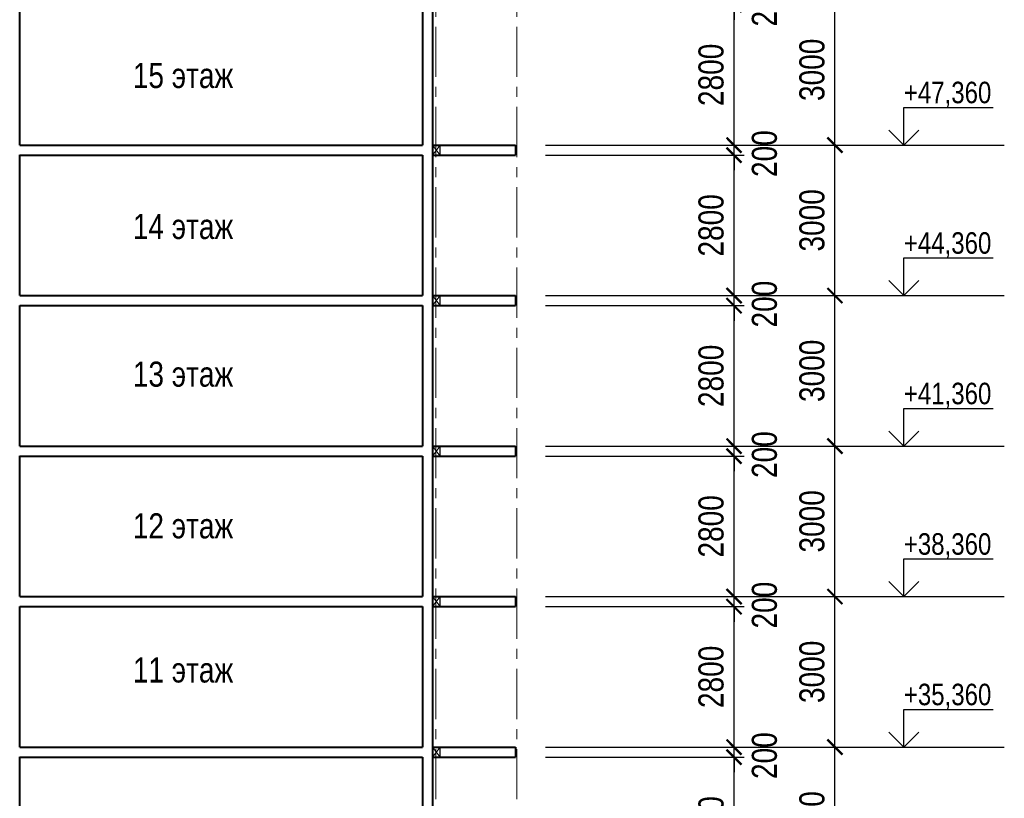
# Model space of a CAD drawing. Header units: millimetres. Extents: x 65947 to 286954, y -29687 to 89113.
# Tile 22 of 25: x 237036 to 256667, y 42520 to 58041. Entities that reach past the tile are written whole.
import ezdxf

# ---------------------------------------------------------------- set-up
doc = ezdxf.new("R2010")
doc.units = ezdxf.units.MM
doc.linetypes.add('CENTER', pattern=[2, 1.25, -0.25, 0.25, -0.25])
for name, color, linetype, lineweight in [('Оси', 7, 'CENTER', 15), ('перекрытия', 5, 'Continuous', 40), ('СК-050-П(литы перекрытия)', 5, 'Continuous', 40), ('СК-110-О-РАЗМЕРЫ', 7, 'Continuous', 15), ('СК-400-Т(екст)', 7, 'Continuous', 20), ('стены тонкие', 12, 'Continuous', 30)]:
    doc.layers.add(name, color=color, linetype=linetype, lineweight=lineweight)
doc.layers.add('текст', color=7, linetype='Continuous')
doc.styles.add('RUSS', font='arial.ttf', dxfattribs={"width": 0.8})
doc.dimstyles.new('100-200', dxfattribs={"dimscale": 0, "dimtxt": 500, "dimasz": 300, "dimexe": 200, "dimexo": 200, "dimgap": 200, "dimtad": 1, "dimdec": 0, "dimzin": 0, "dimdsep": 46, "dimtxsty": 'RUSS', "dimblk": 'ARCHTICK', "dimcen": 0.096, "dimdle": 200, "dimclrd": 7, "dimclre": 7, "dimclrt": 256, "dimadec": 0, "dimazin": 0, "dimtfac": 1, "dimtdec": 0, "dimtmove": 2, "dimatfit": 3, "dimldrblk": 'OBLIQUE', "dimfxl": 1, "dimtolj": 1, "dimtzin": 0, "dimarcsym": 0})

# ---------------------------------------------------------------- blocks, each defined once
blk = doc.blocks.new('_ArchTick')
at = {"color": 0, "linetype": 'ByBlock', "const_width": 0.15}
blk.add_lwpolyline([(-0.5, -0.5), (0.5, 0.5)], dxfattribs=at)
blk = doc.blocks.new('*D102')
at = {"layer": 'Defpoints', "color": 0, "lineweight": 50, "transparency": 16777216}
for p in [(247522, 43541), (253289, 43541), (247522, 40541)]:
    blk.add_point(p, dxfattribs=at)
at = {"layer": 'СК-110-О-РАЗМЕРЫ', "color": 7, "lineweight": -2, "transparency": 16777216}
for p, q in [((253289, 40341), (253289, 43741)), ((247722, 43541), (253489, 43541)), ((247722, 40541), (253489, 40541))]:
    blk.add_line(p, q, dxfattribs=at)
at = {"layer": 'СК-110-О-РАЗМЕРЫ', "color": 7, "lineweight": -2, "transparency": 16777216, "xscale": 300, "yscale": 300, "zscale": 300}
for p, rotation in [((253289, 43541), 90), ((253289, 40541), 270)]:
    blk.add_blockref('_ArchTick', p, dxfattribs=dict(at, rotation=rotation))
at = {"layer": 'СК-110-О-РАЗМЕРЫ', "transparency": 16777216, "insert": (252834, 42041), "char_height": 500, "attachment_point": 5, "rotation": 90, "style": 'RUSS'}
blk.add_mtext('\\A1;3000', dxfattribs=at)
blk = doc.blocks.new('_Oblique')
at = {"color": 0, "linetype": 'ByBlock', "lineweight": -2}
blk.add_line((-0.5, -0.5), (0.5, 0.5), dxfattribs=at)
blk = doc.blocks.new('*D103')
at = {"layer": 'Defpoints', "color": 0, "lineweight": 50, "transparency": 16777216}
for p in [(247522, 46541), (253289, 46541), (247522, 43541)]:
    blk.add_point(p, dxfattribs=at)
at = {"layer": 'СК-110-О-РАЗМЕРЫ', "color": 7, "lineweight": -2, "transparency": 16777216}
for p, q in [((253289, 43341), (253289, 46741)), ((247722, 46541), (253489, 46541)), ((247722, 43541), (253489, 43541))]:
    blk.add_line(p, q, dxfattribs=at)
at = {"layer": 'СК-110-О-РАЗМЕРЫ', "color": 7, "lineweight": -2, "transparency": 16777216, "xscale": 300, "yscale": 300, "zscale": 300}
for p, rotation in [((253289, 46541), 90), ((253289, 43541), 270)]:
    blk.add_blockref('_ArchTick', p, dxfattribs=dict(at, rotation=rotation))
at = {"layer": 'СК-110-О-РАЗМЕРЫ', "transparency": 16777216, "insert": (252834, 45041), "char_height": 500, "attachment_point": 5, "rotation": 90, "style": 'RUSS'}
blk.add_mtext('\\A1;3000', dxfattribs=at)
blk = doc.blocks.new('*D104')
at = {"layer": 'Defpoints', "color": 0, "lineweight": 50, "transparency": 16777216}
for p in [(247522, 49541), (253289, 49541), (247522, 46541)]:
    blk.add_point(p, dxfattribs=at)
at = {"layer": 'СК-110-О-РАЗМЕРЫ', "color": 7, "lineweight": -2, "transparency": 16777216}
for p, q in [((253289, 46341), (253289, 49741)), ((247722, 49541), (253489, 49541)), ((247722, 46541), (253489, 46541))]:
    blk.add_line(p, q, dxfattribs=at)
at = {"layer": 'СК-110-О-РАЗМЕРЫ', "color": 7, "lineweight": -2, "transparency": 16777216, "xscale": 300, "yscale": 300, "zscale": 300}
for p, rotation in [((253289, 49541), 90), ((253289, 46541), 270)]:
    blk.add_blockref('_ArchTick', p, dxfattribs=dict(at, rotation=rotation))
at = {"layer": 'СК-110-О-РАЗМЕРЫ', "transparency": 16777216, "insert": (252834, 48041), "char_height": 500, "attachment_point": 5, "rotation": 90, "style": 'RUSS'}
blk.add_mtext('\\A1;3000', dxfattribs=at)
blk = doc.blocks.new('*D105')
at = {"layer": 'Defpoints', "color": 0, "lineweight": 50, "transparency": 16777216}
for p in [(247522, 52541), (253289, 52541), (247522, 49541)]:
    blk.add_point(p, dxfattribs=at)
at = {"layer": 'СК-110-О-РАЗМЕРЫ', "color": 7, "lineweight": -2, "transparency": 16777216}
for p, q in [((253289, 49341), (253289, 52741)), ((247722, 52541), (253489, 52541)), ((247722, 49541), (253489, 49541))]:
    blk.add_line(p, q, dxfattribs=at)
at = {"layer": 'СК-110-О-РАЗМЕРЫ', "color": 7, "lineweight": -2, "transparency": 16777216, "xscale": 300, "yscale": 300, "zscale": 300}
for p, rotation in [((253289, 52541), 90), ((253289, 49541), 270)]:
    blk.add_blockref('_ArchTick', p, dxfattribs=dict(at, rotation=rotation))
at = {"layer": 'СК-110-О-РАЗМЕРЫ', "transparency": 16777216, "insert": (252834, 51041), "char_height": 500, "attachment_point": 5, "rotation": 90, "style": 'RUSS'}
blk.add_mtext('\\A1;3000', dxfattribs=at)
blk = doc.blocks.new('*D106')
at = {"layer": 'Defpoints', "color": 0, "lineweight": 50, "transparency": 16777216}
for p in [(247522, 55541), (253289, 55541), (247522, 52541)]:
    blk.add_point(p, dxfattribs=at)
at = {"layer": 'СК-110-О-РАЗМЕРЫ', "color": 7, "lineweight": -2, "transparency": 16777216}
for p, q in [((253289, 52341), (253289, 55741)), ((247722, 55541), (253489, 55541)), ((247722, 52541), (253489, 52541))]:
    blk.add_line(p, q, dxfattribs=at)
at = {"layer": 'СК-110-О-РАЗМЕРЫ', "color": 7, "lineweight": -2, "transparency": 16777216, "xscale": 300, "yscale": 300, "zscale": 300}
for p, rotation in [((253289, 55541), 90), ((253289, 52541), 270)]:
    blk.add_blockref('_ArchTick', p, dxfattribs=dict(at, rotation=rotation))
at = {"layer": 'СК-110-О-РАЗМЕРЫ', "transparency": 16777216, "insert": (252834, 54041), "char_height": 500, "attachment_point": 5, "rotation": 90, "style": 'RUSS'}
blk.add_mtext('\\A1;3000', dxfattribs=at)
blk = doc.blocks.new('*D107')
at = {"layer": 'Defpoints', "color": 0, "lineweight": 50, "transparency": 16777216}
for p in [(247522, 58541), (253289, 58541), (247522, 55541)]:
    blk.add_point(p, dxfattribs=at)
at = {"layer": 'СК-110-О-РАЗМЕРЫ', "color": 7, "lineweight": -2, "transparency": 16777216}
for p, q in [((253289, 55341), (253289, 58741)), ((247722, 58541), (253489, 58541)), ((247722, 55541), (253489, 55541))]:
    blk.add_line(p, q, dxfattribs=at)
at = {"layer": 'СК-110-О-РАЗМЕРЫ', "color": 7, "lineweight": -2, "transparency": 16777216, "xscale": 300, "yscale": 300, "zscale": 300}
for p, rotation in [((253289, 58541), 90), ((253289, 55541), 270)]:
    blk.add_blockref('_ArchTick', p, dxfattribs=dict(at, rotation=rotation))
at = {"layer": 'СК-110-О-РАЗМЕРЫ', "transparency": 16777216, "insert": (252834, 57041), "char_height": 500, "attachment_point": 5, "rotation": 90, "style": 'RUSS'}
blk.add_mtext('\\A1;3000', dxfattribs=at)
blk = doc.blocks.new('*D130')
at = {"layer": 'Defpoints', "color": 0, "lineweight": 50, "transparency": 16777216}
for p in [(247322, 43341), (251278, 43341), (247322, 40541)]:
    blk.add_point(p, dxfattribs=at)
at = {"layer": 'СК-110-О-РАЗМЕРЫ', "color": 7, "lineweight": -2, "transparency": 16777216}
for p, q in [((251278, 40341), (251278, 43541)), ((247522, 43341), (251478, 43341)), ((247522, 40541), (251478, 40541))]:
    blk.add_line(p, q, dxfattribs=at)
at = {"layer": 'СК-110-О-РАЗМЕРЫ', "color": 7, "lineweight": -2, "transparency": 16777216, "xscale": 300, "yscale": 300, "zscale": 300}
for p, rotation in [((251278, 43341), 90), ((251278, 40541), 270)]:
    blk.add_blockref('_ArchTick', p, dxfattribs=dict(at, rotation=rotation))
at = {"layer": 'СК-110-О-РАЗМЕРЫ', "transparency": 16777216, "insert": (250822, 41941), "char_height": 500, "attachment_point": 5, "rotation": 90, "style": 'RUSS'}
blk.add_mtext('\\A1;2800', dxfattribs=at)
blk = doc.blocks.new('*D131')
at = {"layer": 'Defpoints', "color": 0, "lineweight": 50, "transparency": 16777216}
for p in [(247322, 43541), (251278, 43541), (247322, 43341)]:
    blk.add_point(p, dxfattribs=at)
at = {"layer": 'СК-110-О-РАЗМЕРЫ', "color": 7, "lineweight": -2, "transparency": 16777216}
for p, q in [((251278, 43541), (251278, 43841)), ((247522, 43541), (251478, 43541)), ((251278, 43341), (251278, 43541)), ((247522, 43341), (251478, 43341)), ((251278, 43341), (251278, 43041))]:
    blk.add_line(p, q, dxfattribs=at)
at = {"layer": 'СК-110-О-РАЗМЕРЫ', "color": 7, "lineweight": -2, "transparency": 16777216, "xscale": 300, "yscale": 300, "zscale": 300}
for p, rotation in [((251278, 43541), 270), ((251278, 43341), 90)]:
    blk.add_blockref('_ArchTick', p, dxfattribs=dict(at, rotation=rotation))
at = {"layer": 'СК-110-О-РАЗМЕРЫ', "transparency": 16777216, "insert": (251886, 43371), "char_height": 500, "attachment_point": 5, "rotation": 90, "style": 'RUSS'}
blk.add_mtext('\\A1;200', dxfattribs=at)
blk = doc.blocks.new('*D132')
at = {"layer": 'Defpoints', "color": 0, "lineweight": 50, "transparency": 16777216}
for p in [(247322, 46341), (251278, 46341), (247322, 43541)]:
    blk.add_point(p, dxfattribs=at)
at = {"layer": 'СК-110-О-РАЗМЕРЫ', "color": 7, "lineweight": -2, "transparency": 16777216}
for p, q in [((251278, 43341), (251278, 46541)), ((247522, 46341), (251478, 46341)), ((247522, 43541), (251478, 43541))]:
    blk.add_line(p, q, dxfattribs=at)
at = {"layer": 'СК-110-О-РАЗМЕРЫ', "color": 7, "lineweight": -2, "transparency": 16777216, "xscale": 300, "yscale": 300, "zscale": 300}
for p, rotation in [((251278, 46341), 90), ((251278, 43541), 270)]:
    blk.add_blockref('_ArchTick', p, dxfattribs=dict(at, rotation=rotation))
at = {"layer": 'СК-110-О-РАЗМЕРЫ', "transparency": 16777216, "insert": (250822, 44941), "char_height": 500, "attachment_point": 5, "rotation": 90, "style": 'RUSS'}
blk.add_mtext('\\A1;2800', dxfattribs=at)
blk = doc.blocks.new('*D133')
at = {"layer": 'Defpoints', "color": 0, "lineweight": 50, "transparency": 16777216}
for p in [(247322, 46541), (251278, 46541), (247322, 46341)]:
    blk.add_point(p, dxfattribs=at)
at = {"layer": 'СК-110-О-РАЗМЕРЫ', "color": 7, "lineweight": -2, "transparency": 16777216}
for p, q in [((251278, 46541), (251278, 46841)), ((247522, 46541), (251478, 46541)), ((251278, 46341), (251278, 46541)), ((247522, 46341), (251478, 46341)), ((251278, 46341), (251278, 46041))]:
    blk.add_line(p, q, dxfattribs=at)
at = {"layer": 'СК-110-О-РАЗМЕРЫ', "color": 7, "lineweight": -2, "transparency": 16777216, "xscale": 300, "yscale": 300, "zscale": 300}
for p, rotation in [((251278, 46541), 270), ((251278, 46341), 90)]:
    blk.add_blockref('_ArchTick', p, dxfattribs=dict(at, rotation=rotation))
at = {"layer": 'СК-110-О-РАЗМЕРЫ', "transparency": 16777216, "insert": (251886, 46371), "char_height": 500, "attachment_point": 5, "rotation": 90, "style": 'RUSS'}
blk.add_mtext('\\A1;200', dxfattribs=at)
blk = doc.blocks.new('*D134')
at = {"layer": 'Defpoints', "color": 0, "lineweight": 50, "transparency": 16777216}
for p in [(247322, 49341), (251278, 49341), (247322, 46541)]:
    blk.add_point(p, dxfattribs=at)
at = {"layer": 'СК-110-О-РАЗМЕРЫ', "color": 7, "lineweight": -2, "transparency": 16777216}
for p, q in [((251278, 46341), (251278, 49541)), ((247522, 49341), (251478, 49341)), ((247522, 46541), (251478, 46541))]:
    blk.add_line(p, q, dxfattribs=at)
at = {"layer": 'СК-110-О-РАЗМЕРЫ', "color": 7, "lineweight": -2, "transparency": 16777216, "xscale": 300, "yscale": 300, "zscale": 300}
for p, rotation in [((251278, 49341), 90), ((251278, 46541), 270)]:
    blk.add_blockref('_ArchTick', p, dxfattribs=dict(at, rotation=rotation))
at = {"layer": 'СК-110-О-РАЗМЕРЫ', "transparency": 16777216, "insert": (250822, 47941), "char_height": 500, "attachment_point": 5, "rotation": 90, "style": 'RUSS'}
blk.add_mtext('\\A1;2800', dxfattribs=at)
blk = doc.blocks.new('*D135')
at = {"layer": 'Defpoints', "color": 0, "lineweight": 50, "transparency": 16777216}
for p in [(247322, 49541), (251278, 49541), (247322, 49341)]:
    blk.add_point(p, dxfattribs=at)
at = {"layer": 'СК-110-О-РАЗМЕРЫ', "color": 7, "lineweight": -2, "transparency": 16777216}
for p, q in [((251278, 49541), (251278, 49841)), ((247522, 49541), (251478, 49541)), ((251278, 49341), (251278, 49541)), ((247522, 49341), (251478, 49341)), ((251278, 49341), (251278, 49041))]:
    blk.add_line(p, q, dxfattribs=at)
at = {"layer": 'СК-110-О-РАЗМЕРЫ', "color": 7, "lineweight": -2, "transparency": 16777216, "xscale": 300, "yscale": 300, "zscale": 300}
for p, rotation in [((251278, 49541), 270), ((251278, 49341), 90)]:
    blk.add_blockref('_ArchTick', p, dxfattribs=dict(at, rotation=rotation))
at = {"layer": 'СК-110-О-РАЗМЕРЫ', "transparency": 16777216, "insert": (251886, 49371), "char_height": 500, "attachment_point": 5, "rotation": 90, "style": 'RUSS'}
blk.add_mtext('\\A1;200', dxfattribs=at)
blk = doc.blocks.new('*D136')
at = {"layer": 'Defpoints', "color": 0, "lineweight": 50, "transparency": 16777216}
for p in [(247322, 52341), (251278, 52341), (247322, 49541)]:
    blk.add_point(p, dxfattribs=at)
at = {"layer": 'СК-110-О-РАЗМЕРЫ', "color": 7, "lineweight": -2, "transparency": 16777216}
for p, q in [((251278, 49341), (251278, 52541)), ((247522, 52341), (251478, 52341)), ((247522, 49541), (251478, 49541))]:
    blk.add_line(p, q, dxfattribs=at)
at = {"layer": 'СК-110-О-РАЗМЕРЫ', "color": 7, "lineweight": -2, "transparency": 16777216, "xscale": 300, "yscale": 300, "zscale": 300}
for p, rotation in [((251278, 52341), 90), ((251278, 49541), 270)]:
    blk.add_blockref('_ArchTick', p, dxfattribs=dict(at, rotation=rotation))
at = {"layer": 'СК-110-О-РАЗМЕРЫ', "transparency": 16777216, "insert": (250822, 50941), "char_height": 500, "attachment_point": 5, "rotation": 90, "style": 'RUSS'}
blk.add_mtext('\\A1;2800', dxfattribs=at)
blk = doc.blocks.new('*D137')
at = {"layer": 'Defpoints', "color": 0, "lineweight": 50, "transparency": 16777216}
for p in [(247322, 52541), (251278, 52541), (247322, 52341)]:
    blk.add_point(p, dxfattribs=at)
at = {"layer": 'СК-110-О-РАЗМЕРЫ', "color": 7, "lineweight": -2, "transparency": 16777216}
for p, q in [((251278, 52541), (251278, 52841)), ((247522, 52541), (251478, 52541)), ((251278, 52341), (251278, 52541)), ((247522, 52341), (251478, 52341)), ((251278, 52341), (251278, 52041))]:
    blk.add_line(p, q, dxfattribs=at)
at = {"layer": 'СК-110-О-РАЗМЕРЫ', "color": 7, "lineweight": -2, "transparency": 16777216, "xscale": 300, "yscale": 300, "zscale": 300}
for p, rotation in [((251278, 52541), 270), ((251278, 52341), 90)]:
    blk.add_blockref('_ArchTick', p, dxfattribs=dict(at, rotation=rotation))
at = {"layer": 'СК-110-О-РАЗМЕРЫ', "transparency": 16777216, "insert": (251886, 52371), "char_height": 500, "attachment_point": 5, "rotation": 90, "style": 'RUSS'}
blk.add_mtext('\\A1;200', dxfattribs=at)
blk = doc.blocks.new('*D138')
at = {"layer": 'Defpoints', "color": 0, "lineweight": 50, "transparency": 16777216}
for p in [(247322, 55341), (251278, 55341), (247322, 52541)]:
    blk.add_point(p, dxfattribs=at)
at = {"layer": 'СК-110-О-РАЗМЕРЫ', "color": 7, "lineweight": -2, "transparency": 16777216}
for p, q in [((251278, 52341), (251278, 55541)), ((247522, 55341), (251478, 55341)), ((247522, 52541), (251478, 52541))]:
    blk.add_line(p, q, dxfattribs=at)
at = {"layer": 'СК-110-О-РАЗМЕРЫ', "color": 7, "lineweight": -2, "transparency": 16777216, "xscale": 300, "yscale": 300, "zscale": 300}
for p, rotation in [((251278, 55341), 90), ((251278, 52541), 270)]:
    blk.add_blockref('_ArchTick', p, dxfattribs=dict(at, rotation=rotation))
at = {"layer": 'СК-110-О-РАЗМЕРЫ', "transparency": 16777216, "insert": (250822, 53941), "char_height": 500, "attachment_point": 5, "rotation": 90, "style": 'RUSS'}
blk.add_mtext('\\A1;2800', dxfattribs=at)
blk = doc.blocks.new('*D139')
at = {"layer": 'Defpoints', "color": 0, "lineweight": 50, "transparency": 16777216}
for p in [(247322, 55541), (251278, 55541), (247322, 55341)]:
    blk.add_point(p, dxfattribs=at)
at = {"layer": 'СК-110-О-РАЗМЕРЫ', "color": 7, "lineweight": -2, "transparency": 16777216}
for p, q in [((251278, 55541), (251278, 55841)), ((247522, 55541), (251478, 55541)), ((251278, 55341), (251278, 55541)), ((247522, 55341), (251478, 55341)), ((251278, 55341), (251278, 55041))]:
    blk.add_line(p, q, dxfattribs=at)
at = {"layer": 'СК-110-О-РАЗМЕРЫ', "color": 7, "lineweight": -2, "transparency": 16777216, "xscale": 300, "yscale": 300, "zscale": 300}
for p, rotation in [((251278, 55541), 270), ((251278, 55341), 90)]:
    blk.add_blockref('_ArchTick', p, dxfattribs=dict(at, rotation=rotation))
at = {"layer": 'СК-110-О-РАЗМЕРЫ', "transparency": 16777216, "insert": (251886, 55371), "char_height": 500, "attachment_point": 5, "rotation": 90, "style": 'RUSS'}
blk.add_mtext('\\A1;200', dxfattribs=at)
blk = doc.blocks.new('*D140')
at = {"layer": 'Defpoints', "color": 0, "lineweight": 50, "transparency": 16777216}
for p in [(247322, 58341), (251278, 58341), (247322, 55541)]:
    blk.add_point(p, dxfattribs=at)
at = {"layer": 'СК-110-О-РАЗМЕРЫ', "color": 7, "lineweight": -2, "transparency": 16777216}
for p, q in [((251278, 55341), (251278, 58541)), ((247522, 58341), (251478, 58341)), ((247522, 55541), (251478, 55541))]:
    blk.add_line(p, q, dxfattribs=at)
at = {"layer": 'СК-110-О-РАЗМЕРЫ', "color": 7, "lineweight": -2, "transparency": 16777216, "xscale": 300, "yscale": 300, "zscale": 300}
for p, rotation in [((251278, 58341), 90), ((251278, 55541), 270)]:
    blk.add_blockref('_ArchTick', p, dxfattribs=dict(at, rotation=rotation))
at = {"layer": 'СК-110-О-РАЗМЕРЫ', "transparency": 16777216, "insert": (250822, 56941), "char_height": 500, "attachment_point": 5, "rotation": 90, "style": 'RUSS'}
blk.add_mtext('\\A1;2800', dxfattribs=at)
blk = doc.blocks.new('*D141')
at = {"layer": 'Defpoints', "color": 0, "lineweight": 50, "transparency": 16777216}
for p in [(247322, 58541), (251278, 58541), (247322, 58341)]:
    blk.add_point(p, dxfattribs=at)
at = {"layer": 'СК-110-О-РАЗМЕРЫ', "color": 7, "lineweight": -2, "transparency": 16777216}
for p, q in [((251278, 58541), (251278, 58841)), ((247522, 58541), (251478, 58541)), ((251278, 58341), (251278, 58541)), ((247522, 58341), (251478, 58341)), ((251278, 58341), (251278, 58041))]:
    blk.add_line(p, q, dxfattribs=at)
at = {"layer": 'СК-110-О-РАЗМЕРЫ', "color": 7, "lineweight": -2, "transparency": 16777216, "xscale": 300, "yscale": 300, "zscale": 300}
for p, rotation in [((251278, 58541), 270), ((251278, 58341), 90)]:
    blk.add_blockref('_ArchTick', p, dxfattribs=dict(at, rotation=rotation))
at = {"layer": 'СК-110-О-РАЗМЕРЫ', "transparency": 16777216, "insert": (251886, 58371), "char_height": 500, "attachment_point": 5, "rotation": 90, "style": 'RUSS'}
blk.add_mtext('\\A1;200', dxfattribs=at)

msp = doc.modelspace()

# ---------------------------------------------------------------- linework, layer by layer
at = {"layer": 'Оси', "color": 2, "ltscale": 800}
for p, q in [((245336, 81900.5), (245336, -6338.1)), ((246951, 81900.5), (246951, -6338.1))]:
    msp.add_line(p, q, dxfattribs=at)
at = {"layer": 'перекрытия'}
for p, q in [((237036, 55540.7), (245069.6, 55540.7)), ((245269.6, 55540.7), (246920.9, 55540.7)), ((246920.9, 55540.7), (246920.9, 55340.7)), ((237036, 55340.7), (245069.6, 55340.7)), ((245269.6, 55340.7), (246920.9, 55340.7)), ((237036, 52540.7), (245069.6, 52540.7)), ((245269.6, 52540.7), (246920.9, 52540.7)), ((246920.9, 52540.7), (246920.9, 52340.7)), ((237036, 52340.7), (245069.6, 52340.7)), ((245269.6, 52340.7), (246920.9, 52340.7)), ((237036, 49540.7), (245069.6, 49540.7)), ((245269.6, 49540.7), (246920.9, 49540.7)), ((246920.9, 49540.7), (246920.9, 49340.7)), ((237036, 49340.7), (245069.6, 49340.7)), ((245269.6, 49340.7), (246920.9, 49340.7)), ((237036, 46540.7), (245069.6, 46540.7)), ((245269.6, 46540.7), (246920.9, 46540.7)), ((246920.9, 46540.7), (246920.9, 46340.7)), ((237036, 46340.7), (245069.6, 46340.7)), ((245269.6, 46340.7), (246920.9, 46340.7)), ((237036, 43540.7), (245069.6, 43540.7)), ((245269.6, 43540.7), (246920.9, 43540.7)), ((246920.9, 43540.7), (246920.9, 43340.7)), ((237036, 43340.7), (245069.6, 43340.7)), ((245269.6, 43340.7), (246920.9, 43340.7))]:
    msp.add_line(p, q, dxfattribs=at)
at = {"layer": 'перекрытия', "lineweight": 30}
for p, q in [((245269.6, 55340.7), (245269.6, 55540.7)), ((245419.6, 55340.7), (245419.6, 55540.7)), ((245269.6, 52340.7), (245269.6, 52540.7)), ((245419.6, 52340.7), (245419.6, 52540.7)), ((245269.6, 49340.7), (245269.6, 49540.7)), ((245419.6, 49340.7), (245419.6, 49540.7)), ((245269.6, 46340.7), (245269.6, 46540.7)), ((245419.6, 46340.7), (245419.6, 46540.7)), ((245269.6, 43340.7), (245269.6, 43540.7)), ((245419.6, 43340.7), (245419.6, 43540.7))]:
    msp.add_line(p, q, dxfattribs=at)
at = {"layer": 'СК-050-П(литы перекрытия)', "lineweight": 20}
for p, q in [((245269.6, 55540.7), (245419.6, 55340.7)), ((245419.6, 55540.7), (245269.6, 55340.7)), ((245269.6, 52540.7), (245419.6, 52340.7)), ((245419.6, 52540.7), (245269.6, 52340.7)), ((245269.6, 49540.7), (245419.6, 49340.7)), ((245419.6, 49540.7), (245269.6, 49340.7)), ((245269.6, 46540.7), (245419.6, 46340.7)), ((245419.6, 46540.7), (245269.6, 46340.7)), ((245269.6, 43540.7), (245419.6, 43340.7)), ((245419.6, 43540.7), (245269.6, 43340.7))]:
    msp.add_line(p, q, dxfattribs=at)
at = {"layer": 'стены тонкие', "lineweight": 40}
for p, q in [((245269.6, 78840.7), (245269.6, 16540.2)), ((237036, 55540.7), (237036, 58343.9)), ((245069.6, 58340.7), (245069.6, 55540.7)), ((237036, 52540.7), (237036, 55343.9)), ((245069.6, 55340.7), (245069.6, 52540.7)), ((237036, 49540.7), (237036, 52343.9)), ((245069.6, 52340.7), (245069.6, 49540.7)), ((237036, 46540.7), (237036, 49343.9)), ((245069.6, 49340.7), (245069.6, 46540.7)), ((237036, 43540.7), (237036, 46343.9)), ((245069.6, 46340.7), (245069.6, 43540.7)), ((237036, 40540.7), (237036, 43343.9)), ((245069.6, 43340.7), (245069.6, 40540.7))]:
    msp.add_line(p, q, dxfattribs=at)
at = {"layer": 'текст'}
for p, q in [((254663.3, 55540.7), (254663.3, 56290.7)), ((254663.3, 56290.7), (256441.7, 56290.7)), ((254363.3, 55840.7), (254663.3, 55540.7)), ((254663.3, 55540.7), (254963.3, 55840.7)), ((253489.4, 55540.7), (256666.7, 55540.7)), ((254663.3, 52540.7), (254663.3, 53290.7)), ((254663.3, 53290.7), (256441.7, 53290.7)), ((254363.3, 52840.7), (254663.3, 52540.7)), ((254663.3, 52540.7), (254963.3, 52840.7)), ((253489.4, 52540.7), (256666.7, 52540.7)), ((254663.3, 49540.7), (254663.3, 50290.7)), ((254663.3, 50290.7), (256441.7, 50290.7)), ((254363.3, 49840.7), (254663.3, 49540.7)), ((254663.3, 49540.7), (254963.3, 49840.7)), ((253489.4, 49540.7), (256666.7, 49540.7)), ((254663.3, 46540.7), (254663.3, 47290.7)), ((254663.3, 47290.7), (256441.7, 47290.7)), ((254363.3, 46840.7), (254663.3, 46540.7)), ((254663.3, 46540.7), (254963.3, 46840.7)), ((253489.4, 46540.7), (256666.7, 46540.7)), ((254663.3, 43540.7), (254663.3, 44290.7)), ((254663.3, 44290.7), (256441.7, 44290.7)), ((254363.3, 43840.7), (254663.3, 43540.7)), ((254663.3, 43540.7), (254963.3, 43840.7)), ((253489.4, 43540.7), (256666.7, 43540.7))]:
    msp.add_line(p, q, dxfattribs=at)

# ---------------------------------------------------------------- texts
at = {"layer": 'СК-400-Т(екст)', "color": 7, "char_height": 500, "width": 2115.003, "attachment_point": 1, "style": 'RUSS'}
for s, insert in [('15 этаж', (239291.3, 57178.5)), ('14 этаж', (239291.3, 54168.8)), ('13 этаж', (239291.3, 51225.4)), ('12 этаж', (239291.3, 48201.6)), ('11 этаж', (239291.3, 45328.4))]:
    msp.add_mtext(s, dxfattribs=dict(at, insert=insert))
at = {"layer": 'текст', "style": 'RUSS', "width": 0.8}
for s, p in [('+47,360', (254663.3, 56375.5)), ('+44,360', (254663.3, 53375.5)), ('+41,360', (254663.3, 50375.5)), ('+38,360', (254663.3, 47375.5)), ('+35,360', (254663.3, 44375.5))]:
    msp.add_text(s, height=428.63, dxfattribs=at).set_placement(p)

# ---------------------------------------------------------------- dimensions: what is measured, and where the dimension line sits
at = {"layer": 'СК-110-О-РАЗМЕРЫ'}
for base, p1, p2, picture, middle in [((251277.7, 58540.7), (247321.8, 58340.7), (247321.8, 58540.7), '*D141', (251886.3, 58370.9)), ((251277.7, 55540.7), (247321.8, 55340.7), (247321.8, 55540.7), '*D139', (251886.3, 55370.9)), ((251277.7, 52540.7), (247321.8, 52340.7), (247321.8, 52540.7), '*D137', (251886.3, 52370.9)), ((251277.7, 49540.7), (247321.8, 49340.7), (247321.8, 49540.7), '*D135', (251886.3, 49370.9)), ((251277.7, 46540.7), (247321.8, 46340.7), (247321.8, 46540.7), '*D133', (251886.3, 46370.9)), ((251277.7, 43540.7), (247321.8, 43340.7), (247321.8, 43540.7), '*D131', (251886.3, 43370.9))]:
    dim = msp.add_linear_dim(base=base, p1=p1, p2=p2, angle=90, dimstyle='100-200', override={"dimscale": 1}, dxfattribs=at)
    dim.commit()
    dim.dimension.update_dxf_attribs({"geometry": picture, "text_midpoint": middle, "dimtype": 160})
for base, p1, p2, picture, middle in [((253289.4, 58540.7), (247521.8, 55540.7), (247521.8, 58540.7), '*D107', (252834, 57040.7)), ((251277.7, 58340.7), (247321.8, 55540.7), (247321.8, 58340.7), '*D140', (250822.4, 56940.7)), ((253289.4, 55540.7), (247521.8, 52540.7), (247521.8, 55540.7), '*D106', (252834, 54040.7)), ((251277.7, 55340.7), (247321.8, 52540.7), (247321.8, 55340.7), '*D138', (250822.4, 53940.7)), ((253289.4, 52540.7), (247521.8, 49540.7), (247521.8, 52540.7), '*D105', (252834, 51040.7)), ((251277.7, 52340.7), (247321.8, 49540.7), (247321.8, 52340.7), '*D136', (250822.4, 50940.7)), ((253289.4, 49540.7), (247521.8, 46540.7), (247521.8, 49540.7), '*D104', (252834, 48040.7)), ((251277.7, 49340.7), (247321.8, 46540.7), (247321.8, 49340.7), '*D134', (250822.4, 47940.7)), ((253289.4, 46540.7), (247521.8, 43540.7), (247521.8, 46540.7), '*D103', (252834, 45040.7)), ((251277.7, 46340.7), (247321.8, 43540.7), (247321.8, 46340.7), '*D132', (250822.4, 44940.7)), ((253289.4, 43540.7), (247521.8, 40540.7), (247521.8, 43540.7), '*D102', (252834, 42040.7)), ((251277.7, 43340.7), (247321.8, 40540.7), (247321.8, 43340.7), '*D130', (250822.4, 41940.7))]:
    dim = msp.add_linear_dim(base=base, p1=p1, p2=p2, angle=90, dimstyle='100-200', override={"dimscale": 1}, dxfattribs=at)
    dim.commit()
    dim.dimension.update_dxf_attribs({"geometry": picture, "text_midpoint": middle})

doc.saveas('drawing.dxf')
